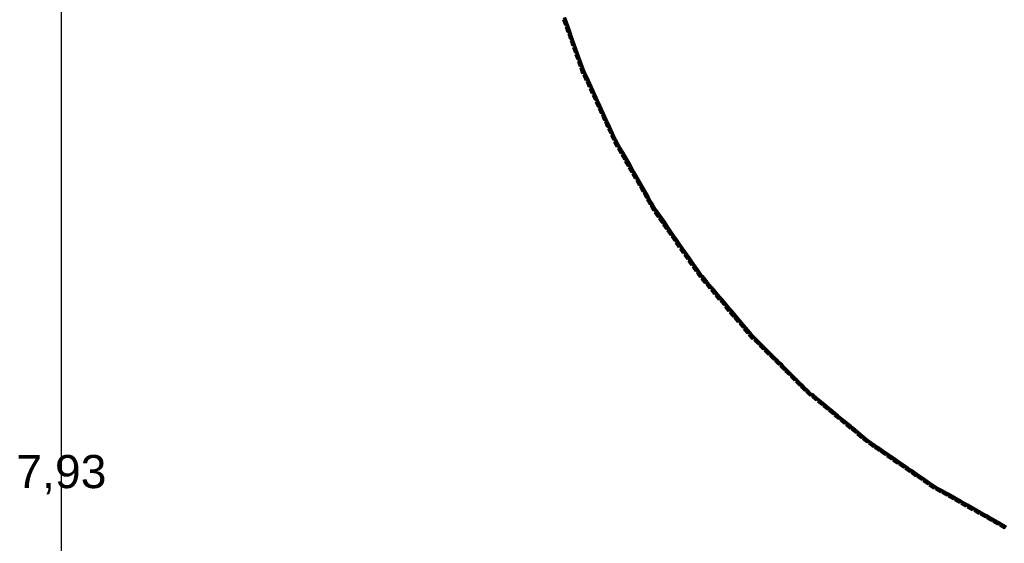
# Model space of a CAD drawing. Header units: millimetres. Extents: x -18533 to 137888, y -83624 to 7711.
# Tile 10 of 38: x -1788 to 1480, y -491 to 1248. Entities that reach past the tile are written whole.
import ezdxf
from ezdxf.enums import TextEntityAlignment as Align

# ---------------------------------------------------------------- set-up
doc = ezdxf.new("R2010")
doc.units = ezdxf.units.MM
doc.layers.add('A-MISURE', color=40, linetype='Continuous')
doc.layers.add('A-MURI-NUOVI', color=40, linetype='Continuous')
doc.styles.add('VISIO', font='arial.ttf')

msp = doc.modelspace()

# ---------------------------------------------------------------- hatches: boundary and pattern name
at = {"layer": 'A-MURI-NUOVI'}
for points in [[(23.5, 1254.8), (31.7, 1231.9), (25, 1230), (25.2, 1229.5), (21, 1228), (15, 1246), (19, 1247), (17.2, 1252.5), (23.5, 1254.8)], [(24, 1255), (32, 1232), (31.7, 1231.9), (23.5, 1254.8), (24, 1255)], [(27, 1224), (25.2, 1229.5), (31.7, 1231.9), (39.8, 1209), (33, 1207), (33.2, 1206.5), (29, 1205), (23, 1223), (27, 1224)], [(31.7, 1231.9), (31.7, 1231.9), (25.2, 1229.5), (25, 1230), (31.7, 1231.9)], [(40, 1209), (39.8, 1209), (31.7, 1231.9), (32, 1232), (40, 1209)], [(32, 1232), (31.7, 1231.9), (31.7, 1231.9), (32, 1232)], [(39.8, 1208.9), (47.3, 1187.9), (48, 1186), (41, 1184), (41.2, 1183.3), (38, 1182), (32, 1200), (35, 1201), (33.2, 1206.5), (39.8, 1208.9)], [(33.2, 1206.5), (33, 1207), (39.8, 1209), (39.8, 1208.9), (33.2, 1206.5)], [(40, 1209), (47.3, 1187.9), (39.8, 1208.9), (40, 1209)], [(39.8, 1208.9), (39.8, 1209), (40, 1209), (39.8, 1208.9)], [(48, 1186), (56, 1163), (46, 1160), (40, 1177), (43, 1178), (41.2, 1183.3), (48, 1186)], [(41.2, 1183.3), (41, 1184), (48, 1186), (41.2, 1183.3)], [(47.3, 1187.9), (78.7, 1099.9), (72, 1117), (64, 1140), (56, 1163), (48, 1186), (47.3, 1187.9)], [(52, 1155), (50, 1161), (56, 1163), (64, 1140), (58, 1138), (58.1, 1137.6), (54, 1136), (48, 1154), (52, 1155)], [(64, 1140), (72, 1117), (62, 1114), (56, 1131), (60, 1132), (58.1, 1137.6), (64, 1140)], [(58.1, 1137.6), (58, 1138), (64, 1140), (58.1, 1137.6)], [(68, 1109), (66, 1115), (72, 1117), (78.7, 1099.9), (80.8, 1093.9), (70, 1091), (64, 1108), (68, 1109)], [(76, 1086), (74, 1092), (80.8, 1093.9), (84, 1085), (84.5, 1083.8), (88.9, 1071.4), (86.8, 1070.4), (78, 1068), (72, 1085), (76, 1086)], [(80.8, 1093.9), (78.7, 1099.9), (81, 1094), (80.8, 1093.9)], [(81, 1094), (84.5, 1083.8), (84, 1085), (80.8, 1093.9), (81, 1094)], [(81, 1094), (80.8, 1093.9), (80.8, 1093.9), (81, 1094)], [(84.5, 1083.8), (90, 1072), (88.9, 1071.4), (84.5, 1083.8)], [(94, 1047), (90, 1045), (82, 1062), (86, 1063), (84, 1069), (86.8, 1070.4), (89, 1071), (88.9, 1071.4), (90, 1072), (96.1, 1058.6), (100, 1050), (94, 1047)], [(86.8, 1070.4), (88.9, 1071.4), (89, 1071), (86.8, 1070.4)], [(90, 1072), (96.1, 1058.6), (90, 1072), (90, 1072)], [(96, 1041), (94, 1047), (100, 1050), (110, 1028), (104, 1025), (100, 1023), (93, 1040), (96, 1041)], [(100, 1050), (96.1, 1058.6), (127.6, 989.8), (120, 1005), (110, 1028), (100, 1050)], [(110, 1028), (120, 1005), (110, 1001), (103, 1017), (106, 1019), (104, 1025), (110, 1028)], [(117, 997), (114, 1002), (120, 1005), (127.6, 989.8), (130.8, 982.9), (121, 979), (113, 995), (117, 997)], [(127, 975), (124, 980), (130.8, 982.9), (140.8, 960.9), (134, 958), (134.2, 957.6), (131, 956), (123, 973), (127, 975)], [(130.8, 982.9), (127.6, 989.8), (131, 983), (130.8, 982.9)], [(131, 983), (141, 961), (140.8, 960.9), (130.8, 982.9), (131, 983)], [(131, 983), (130.8, 982.9), (130.8, 982.9), (131, 983)], [(140.8, 960.9), (150.9, 938.9), (145, 936), (141, 934), (133, 951), (137, 953), (134.2, 957.6), (140.8, 960.9)], [(134.2, 957.6), (134, 958), (140.8, 960.9), (140.8, 960.9), (134.2, 957.6)], [(141, 961), (151, 939), (150.9, 938.9), (140.8, 960.9), (141, 961)], [(140.8, 960.9), (140.8, 960.9), (141, 961), (140.8, 960.9)], [(155, 914), (151, 912), (144, 929), (147, 930), (145, 936), (150.9, 938.9), (161, 917), (155, 914)], [(161, 917), (150.9, 938.9), (151, 939), (161, 917), (161, 917)], [(157, 908), (155, 914), (161, 917), (162.1, 914.5), (170.6, 894.8), (165, 892), (165.2, 891.7), (161, 890), (154, 907), (157, 908)], [(161, 917), (162.1, 914.5), (161, 917), (161, 917)], [(162.1, 914.5), (171.4, 894.2), (171, 895), (170.6, 894.8), (162.1, 914.5)], [(171, 894), (170.6, 894.8), (171, 895), (171.4, 894.2), (181.6, 871.9), (175, 870), (175.3, 869.3), (172, 868), (164, 884), (168, 886), (165.2, 891.7), (171, 894)], [(165.2, 891.7), (165, 892), (170.6, 894.8), (171, 894), (165.2, 891.7)], [(182, 872), (181.6, 871.9), (171.4, 894.2), (182, 872)], [(181.6, 871.8), (191.7, 849.9), (182, 846), (174, 862), (178, 864), (175.3, 869.3), (181.6, 871.8)], [(175.3, 869.3), (175, 870), (181.6, 871.9), (181.6, 871.8), (175.3, 869.3)], [(182, 872), (192, 850), (191.7, 849.9), (181.6, 871.8), (182, 872)], [(181.6, 871.8), (181.6, 871.9), (182, 872), (181.6, 871.8)], [(192, 850), (194.8, 843.9), (193, 847), (191.7, 849.9), (192, 850)], [(191.7, 849.9), (191.7, 849.9), (192, 850), (191.7, 849.9)], [(188, 842), (185, 847), (191.7, 849.9), (193, 847), (194.8, 843.9), (201.8, 828.4), (197, 826), (192, 824), (184, 840), (188, 842)], [(194.8, 843.9), (206.3, 823.6), (203, 829), (201.8, 828.4), (194.8, 843.9)], [(202, 828), (201.8, 828.4), (203, 829), (206.3, 823.6), (215.4, 807.7), (206, 802), (197, 818), (200, 820), (197, 826), (202, 828)], [(197, 826), (201.8, 828.4), (202, 828), (197, 826)], [(215.4, 807.7), (206.3, 823.6), (216, 808), (215.4, 807.7)], [(212, 799), (210, 804), (215.4, 807.6), (227.4, 786.6), (218, 781), (209, 797), (212, 799)], [(216, 808), (228, 787), (227.4, 786.6), (215.4, 807.6), (216, 808)], [(215.4, 807.6), (215.4, 807.7), (216, 808), (215.4, 807.6)], [(225, 778), (222, 783), (227.4, 786.6), (239.4, 765.6), (230, 760), (221, 776), (225, 778)], [(228, 787), (240, 766), (239.4, 765.6), (227.4, 786.6), (228, 787)], [(228, 787), (227.4, 786.6), (227.4, 786.6), (228, 787)], [(246, 741), (242, 739), (233, 755), (237, 757), (234, 762), (239.4, 765.6), (251.8, 743.9), (246, 741)], [(251.8, 743.9), (239.4, 765.6), (240, 766), (252, 744), (251.8, 743.9)], [(240, 766), (239.4, 765.6), (239.4, 765.6), (240, 766)], [(258, 720), (254, 718), (245, 734), (249, 736), (246, 741), (251.8, 743.9), (263.8, 722.9), (258, 720)], [(263.8, 722.9), (251.8, 743.9), (252, 744), (264, 723), (263.8, 722.9)], [(261, 714), (258, 720), (263.8, 722.9), (275.8, 701.8), (270, 698), (267, 696), (258, 712), (261, 714)], [(264, 723), (276, 702), (275.8, 701.8), (263.8, 722.9), (264, 723)], [(275.8, 701.8), (287.7, 680.8), (282, 677), (279, 675), (270, 691), (273, 693), (270, 698), (275.8, 701.8)], [(276, 702), (288, 681), (287.7, 680.8), (275.8, 701.8), (276, 702)], [(285, 672), (282, 677), (287.7, 680.8), (299.7, 659.8), (294, 656), (291, 654), (282, 670), (285, 672)], [(288, 681), (300, 660), (299.7, 659.8), (287.7, 680.8), (288, 681)], [(299.7, 659.8), (308.3, 644.7), (312, 638), (306, 635), (306.1, 634.8), (303, 633), (294, 649), (297, 651), (294, 656), (299.7, 659.8)], [(300, 660), (308.3, 644.7), (299.7, 659.8), (300, 660)], [(319, 614), (315, 612), (306, 628), (309, 630), (306.1, 634.8), (312, 638), (314.1, 634.6), (323, 619), (324.1, 617.4), (319, 614)], [(306.1, 634.8), (306, 635), (312, 638), (306.1, 634.8)], [(308.3, 644.7), (314.1, 634.6), (312, 638), (308.3, 644.7)], [(324.1, 617.4), (323, 619), (314.1, 634.6), (324.6, 617.7), (324.1, 617.4)], [(324.1, 617.4), (324.6, 616.8), (319, 614), (324.1, 617.4)], [(322, 608), (319, 614), (324.6, 616.8), (338.1, 597.4), (333, 594), (333.2, 593.5), (330, 591), (319, 606), (322, 608)], [(324.6, 617.7), (325, 617), (324.6, 616.8), (324.1, 617.4), (324.6, 617.7)], [(325, 618), (339, 598), (338.1, 597.4), (324.6, 616.8), (325, 617), (324.6, 617.7), (325, 618)], [(333.2, 593.5), (333, 594), (338.1, 597.4), (338.1, 597.3), (333.2, 593.5)], [(347, 574), (347.2, 573.5), (344, 571), (333, 586), (336, 588), (333.2, 593.5), (338.1, 597.3), (352, 577.4), (347, 574)], [(352, 577.4), (338.1, 597.3), (339, 598), (353, 578), (352, 577.4)], [(338.1, 597.3), (338.1, 597.4), (339, 598), (338.1, 597.3)], [(352, 577.4), (352.1, 577.3), (347.2, 573.5), (347, 574), (352, 577.4)], [(350, 568), (347.2, 573.5), (352.1, 577.3), (366, 557.3), (361, 554), (361.2, 553.5), (358, 551), (347, 566), (350, 568)], [(353, 578), (352.1, 577.3), (352, 577.4), (353, 578)], [(367, 558), (366, 557.3), (352.1, 577.3), (353, 578), (367, 558)], [(366.1, 557.3), (379.7, 537.7), (375, 534), (375.1, 533.7), (372, 531), (361, 546), (364, 548), (361.2, 553.5), (366.1, 557.3)], [(361.2, 553.5), (361, 554), (366, 557.3), (366.1, 557.3), (361.2, 553.5)], [(366.1, 557.3), (366, 557.3), (367, 558), (366.1, 557.3)], [(367, 558), (380, 538), (379.7, 537.7), (366.1, 557.3), (367, 558)], [(379.7, 537.7), (393.7, 517.7), (389, 514), (389.1, 513.7), (386, 511), (375, 526), (378, 528), (375.1, 533.7), (379.7, 537.7)], [(375.1, 533.7), (375, 534), (379.7, 537.7), (379.7, 537.7), (375.1, 533.7)], [(380, 538), (394, 518), (393.7, 517.7), (379.7, 537.7), (380, 538)], [(379.7, 537.7), (379.7, 537.7), (380, 538), (379.7, 537.7)], [(393.7, 517.7), (407.6, 497.7), (399, 491), (389, 506), (392, 508), (389.1, 513.7), (393.7, 517.7)], [(389.1, 513.7), (389, 514), (393.7, 517.7), (393.7, 517.7), (389.1, 513.7)], [(394, 518), (408, 498), (407.6, 497.7), (393.7, 517.7), (394, 518)], [(393.7, 517.7), (393.7, 517.7), (394, 518), (393.7, 517.7)], [(406, 488), (403, 494), (407.6, 497.7), (421.6, 477.7), (413, 471), (403, 486), (406, 488)], [(408, 498), (422, 478), (421.6, 477.7), (407.6, 497.7), (408, 498)], [(407.6, 497.7), (407.6, 497.7), (408, 498), (407.6, 497.7)], [(420, 468), (417, 474), (421.6, 477.7), (435.6, 457.7), (427, 451), (417, 466), (420, 468)], [(422, 478), (436, 458), (435.6, 457.7), (421.6, 477.7), (422, 478)], [(422, 478), (421.6, 477.7), (421.6, 477.7), (422, 478)], [(434, 449), (431, 454), (435.6, 457.7), (449.5, 437.7), (444, 434), (444.3, 433.6), (441, 431), (431, 446), (434, 449)], [(436, 458), (450, 438), (449.5, 437.7), (435.6, 457.7), (436, 458)], [(435.6, 457.7), (435.6, 457.7), (436, 458), (435.6, 457.7)], [(444.3, 433.6), (444, 434), (449.5, 437.7), (449.5, 437.6), (444.3, 433.6)], [(449.5, 437.6), (463.5, 417.7), (458, 414), (458.3, 413.6), (455, 411), (445, 426), (448, 429), (444.3, 433.6), (449.5, 437.6)], [(450, 438), (464, 418), (463.5, 417.7), (449.5, 437.6), (450, 438)], [(449.5, 437.6), (449.5, 437.7), (450, 438), (449.5, 437.6)], [(463.5, 417.7), (463.5, 417.6), (458.3, 413.6), (458, 414), (463.5, 417.7)], [(462, 409), (458.3, 413.6), (463.5, 417.6), (473, 404), (477.7, 398.5), (478, 398), (469, 391), (459, 406), (462, 409)], [(477.7, 398.5), (473, 404), (463.5, 417.6), (464, 418), (477.7, 398.5)], [(464, 418), (463.5, 417.6), (463.5, 417.7), (464, 418)], [(477, 389), (473, 394), (478.4, 397.6), (492.2, 381.3), (494, 379), (489, 375), (489.2, 374.8), (486, 372), (474, 386), (477, 389)], [(479, 398), (492.2, 381.3), (478.4, 397.6), (479, 398)], [(489.2, 374.8), (489, 375), (494, 379), (489.2, 374.8)], [(494, 379), (496.5, 376.2), (509.6, 360.7), (502, 354), (490, 368), (493, 370), (489.2, 374.8), (494, 379)], [(492.2, 381.3), (496.5, 376.2), (494, 379), (492.2, 381.3)], [(509.6, 360.7), (496.5, 376.2), (510, 361), (509.6, 360.7)], [(509, 352), (505, 356), (509.6, 360.6), (525.6, 341.7), (520, 338), (520.3, 337.6), (517, 335), (506, 349), (509, 352)], [(510, 361), (526, 342), (525.6, 341.7), (509.6, 360.6), (510, 361)], [(509.6, 360.6), (509.6, 360.7), (510, 361), (509.6, 360.6)], [(520.3, 337.6), (520, 338), (525.6, 341.7), (525.6, 341.7), (520.3, 337.6)], [(525.6, 341.7), (541.6, 322.8), (536, 319), (536.3, 318.6), (533, 316), (521, 330), (524, 333), (520.3, 337.6), (525.6, 341.7)], [(526, 342), (542, 323), (541.6, 322.8), (525.6, 341.7), (526, 342)], [(525.6, 341.7), (525.6, 341.7), (526, 342), (525.6, 341.7)], [(541.6, 322.8), (541.7, 322.7), (536.3, 318.6), (536, 319), (541.6, 322.8)], [(540, 314), (536.3, 318.6), (541.7, 322.7), (556.8, 304.8), (549, 298), (537, 312), (540, 314)], [(542, 323), (541.7, 322.7), (541.6, 322.8), (542, 323)], [(556.8, 304.8), (541.7, 322.7), (542, 323), (557, 305), (556.8, 304.8)], [(556, 296), (552, 300), (556.8, 304.8), (572.8, 285.9), (564, 279), (553, 293), (556, 296)], [(557, 305), (573, 286), (572.8, 285.9), (556.8, 304.8), (557, 305)], [(557, 305), (556.8, 304.8), (556.8, 304.8), (557, 305)], [(583, 263), (583.3, 262.6), (580, 260), (568, 274), (571, 277), (568, 282), (572.8, 285.9), (588.8, 266.9), (583, 263)], [(588.8, 266.9), (572.8, 285.9), (573, 286), (589, 267), (588.8, 266.9)], [(573, 286), (572.8, 285.9), (572.8, 285.9), (573, 286)], [(588.8, 266.9), (588.9, 266.9), (583.3, 262.6), (583, 263), (588.8, 266.9)], [(587, 258), (583.3, 262.6), (588.9, 266.9), (604, 249), (596, 242), (584, 256), (587, 258)], [(589, 267), (588.9, 266.9), (588.8, 266.9), (589, 267)], [(604, 249), (588.9, 266.9), (589, 267), (604, 249), (604, 249)], [(603, 240), (599, 244), (604, 249), (611.3, 240.4), (620, 230), (615, 226), (615.1, 225.8), (612, 223), (600, 237), (603, 240)], [(604, 249), (611.3, 240.4), (604, 249), (604, 249)], [(604, 249), (604, 249), (604, 249), (604, 249)], [(611.3, 240.4), (642, 204), (729.5, 117), (721, 125), (704, 142), (687, 159), (670, 176), (652, 194), (651, 193), (636, 211), (620, 230), (611.3, 240.4)], [(620, 230), (636, 211), (630, 207), (630.3, 206.6), (627, 204), (615, 218), (618, 221), (615.1, 225.8), (620, 230)], [(615.1, 225.8), (615, 226), (620, 230), (615.1, 225.8)], [(630.3, 206.6), (630, 207), (636, 211), (630.3, 206.6)], [(636, 211), (651, 193), (643, 186), (631, 200), (634, 202), (630.3, 206.6), (636, 211)], [(652, 184), (647, 189), (651, 193), (652, 194), (670, 176), (665, 172), (665.2, 171.8), (662, 169), (649, 182), (652, 184)], [(665.2, 171.8), (665, 172), (670, 176), (665.2, 171.8)], [(670, 176), (687, 159), (682, 154), (679, 151), (666, 164), (669, 167), (665.2, 171.8), (670, 176)], [(686, 150), (682, 154), (687, 159), (704, 142), (699, 137), (696, 134), (683, 147), (686, 150)], [(704, 142), (721, 125), (716, 120), (716.4, 119.7), (714, 117), (701, 130), (704, 133), (699, 137), (704, 142)], [(721, 125), (716.4, 119.7), (716, 120), (721, 125)], [(734, 103), (731, 100), (718, 113), (721, 116), (716.4, 119.7), (721, 125), (729.5, 117), (738.8, 107.8), (734, 103)], [(738.8, 107.8), (729.5, 117), (739, 108), (738.8, 107.8)], [(738, 98), (734, 103), (738.8, 107.8), (746.5, 100.1), (756, 90), (751, 86), (751.2, 85.8), (748, 83), (735, 96), (738, 98)], [(739, 108), (746.5, 100.1), (738.8, 107.8), (739, 108)], [(746.5, 100.1), (787, 59.7), (773, 73), (756, 90), (746.5, 100.1)], [(751.2, 85.8), (751, 86), (756, 90), (751.2, 85.8)], [(756, 90), (773, 73), (768, 68), (766, 66), (752, 78), (755, 81), (751.2, 85.8), (756, 90)], [(773, 64), (768, 68), (773, 73), (787, 59.7), (790.9, 55.9), (790.5, 55.5), (790, 56), (786, 51), (783, 48), (770, 61), (773, 64)], [(786, 51), (790, 56), (790.5, 55.5), (786, 51)], [(790.5, 55.5), (805.9, 41), (807.9, 38.9), (803, 34), (800, 31), (787, 44), (790, 47), (786, 51), (790.5, 55.5)], [(790.9, 55.9), (787, 59.7), (791, 56), (790.9, 55.9)], [(790.9, 55.9), (805.9, 41), (790.5, 55.5), (790.9, 55.9)], [(807.9, 38.9), (825, 22), (820, 17), (817, 14), (804, 27), (807, 30), (803, 34), (807.9, 38.9)], [(807.9, 38.9), (805.9, 41), (808, 39), (807.9, 38.9)], [(808, 39), (825, 22), (825, 22), (807.9, 38.9), (808, 39)], [(825, 22), (825.3, 21.7), (842, 4), (835, -3), (822, 10), (824, 12), (820, 17), (825, 22)], [(825, 22), (825.3, 21.7), (825, 22), (825, 22)], [(844, -3), (839, 0), (843.9, 5.8), (849.1, 1.5), (862, -10), (855, -18), (841, -6), (844, -3)], [(844, 6), (849.1, 1.5), (843.9, 5.8), (844, 6)], [(849.1, 1.5), (880.2, -24.3), (862, -10), (849.1, 1.5)], [(863, -19), (858, -15), (862, -10), (880.2, -24.3), (881, -25), (874, -34), (860, -22), (863, -19)], [(895, -46), (895.4, -46.3), (893, -49), (879, -38), (881, -34), (877, -31), (881, -25), (884.1, -27.6), (900, -41), (895, -46)], [(881, -25), (880.2, -24.3), (881, -25), (881, -25)], [(881, -25), (884.1, -27.6), (881, -25), (881, -25)], [(881, -25), (881, -25), (881, -25), (881, -25)], [(900, -41), (884.1, -27.6), (904.3, -44.4), (900, -41)], [(900, -41), (895.4, -46.3), (895, -46), (900, -41)], [(900, -50), (895.4, -46.3), (900, -41), (904.3, -44.4), (918.7, -56.4), (914, -62), (914.2, -62.2), (912, -65), (898, -53), (900, -50)], [(919, -56), (918.7, -56.4), (904.3, -44.4), (919, -56)], [(914.2, -62.2), (914, -62), (918.7, -56.4), (918.7, -56.4), (914.2, -62.2)], [(918.7, -56.4), (929.5, -65.3), (937, -72), (930, -80), (916, -69), (919, -66), (914.2, -62.2), (918.7, -56.4)], [(919, -56), (929.5, -65.3), (918.7, -56.4), (919, -56)], [(918.7, -56.4), (918.7, -56.4), (919, -56), (918.7, -56.4)], [(929.5, -65.3), (971.8, -100.4), (956, -88), (937, -72), (929.5, -65.3)], [(938, -81), (933, -77), (937, -72), (956, -88), (949, -96), (935, -84), (938, -81)], [(956, -97), (952, -93), (956, -88), (971.8, -100.4), (974.9, -103.1), (970, -108), (970.7, -108.5), (968, -112), (954, -100), (956, -97)], [(970.7, -108.5), (970, -108), (974.9, -103.1), (974.9, -103.1), (970.7, -108.5)], [(974.9, -103.1), (986.9, -113), (994, -119), (989, -124), (989.4, -124.3), (987, -127), (973, -116), (975, -112), (970.7, -108.5), (974.9, -103.1)], [(975, -103), (974.9, -103.1), (971.8, -100.4), (975, -103)], [(975, -103), (986.9, -113), (974.9, -103.1), (975, -103)], [(974.9, -103.1), (974.9, -103.1), (975, -103), (974.9, -103.1)], [(994, -119), (986.9, -113), (1029, -148), (1062.6, -171.2), (1051, -164), (1031, -150), (1012, -134), (994, -119)], [(994, -119), (989.4, -124.3), (989, -124), (994, -119)], [(994, -128), (989.4, -124.3), (994, -119), (1012, -134), (1005, -143), (991, -131), (994, -128)], [(1013, -144), (1008, -140), (1012, -134), (1031, -150), (1024, -158), (1010, -147), (1013, -144)], [(1047, -169), (1047.4, -169.3), (1045, -173), (1030, -162), (1032, -159), (1027, -155), (1031, -150), (1051, -164), (1047, -169)], [(1051, -164), (1047.4, -169.3), (1047, -169), (1051, -164)], [(1052, -173), (1047.4, -169.3), (1051, -164), (1062.6, -171.2), (1071.7, -177.4), (1065, -186), (1050, -176), (1052, -173)], [(1071.7, -177.4), (1062.6, -171.2), (1072, -177), (1071.7, -177.4)], [(1072, -187), (1068, -183), (1071.7, -177.5), (1091.8, -191.3), (1085, -200), (1070, -190), (1072, -187)], [(1072, -177), (1092, -191), (1091.8, -191.3), (1071.7, -177.5), (1072, -177)], [(1071.7, -177.5), (1071.7, -177.4), (1072, -177), (1071.7, -177.5)], [(1093, -200), (1088, -197), (1091.8, -191.3), (1111.9, -205.2), (1105, -214), (1090, -204), (1093, -200)], [(1092, -191), (1112, -205), (1111.9, -205.2), (1091.8, -191.3), (1092, -191)], [(1091.8, -191.3), (1091.8, -191.3), (1092, -191), (1091.8, -191.3)], [(1113, -214), (1108, -211), (1111.9, -205.2), (1132, -219), (1125, -228), (1110, -218), (1113, -214)], [(1112, -205), (1132, -219), (1132, -219), (1111.9, -205.2), (1112, -205)], [(1112, -205), (1111.9, -205.2), (1111.9, -205.2), (1112, -205)], [(1148, -238), (1148.4, -238.3), (1146, -242), (1130, -231), (1133, -228), (1128, -225), (1132, -219), (1137, -222.5), (1152, -233), (1148, -238)], [(1132, -219), (1137, -222.5), (1132, -219), (1132, -219)], [(1132, -219), (1132, -219), (1132, -219), (1132, -219)], [(1152, -233), (1137, -222.5), (1171.7, -246.4), (1171.5, -246.7), (1152, -233)], [(1152, -233), (1148.4, -238.3), (1148, -238), (1152, -233)], [(1153, -242), (1148.4, -238.3), (1152, -233), (1171.5, -246.7), (1168, -252), (1168.4, -252.3), (1166, -256), (1150, -245), (1153, -242)], [(1168.4, -252.3), (1168, -252), (1171.5, -246.7), (1172, -247), (1168.4, -252.3)], [(1188, -266), (1188.3, -266.2), (1186, -270), (1171, -259), (1173, -256), (1168.4, -252.3), (1172, -247), (1171.5, -246.7), (1171.7, -246.4), (1191.8, -260.3), (1188, -266)], [(1191.8, -260.3), (1171.7, -246.4), (1172, -246), (1192, -260), (1191.8, -260.3)], [(1191.8, -260.3), (1191.8, -260.3), (1188.3, -266.2), (1188, -266), (1191.8, -260.3)], [(1208, -280), (1206, -283), (1191, -273), (1193, -270), (1188.3, -266.2), (1191.8, -260.3), (1211.9, -274.2), (1208, -280)], [(1211.9, -274.2), (1191.8, -260.3), (1192, -260), (1212, -274), (1211.9, -274.2)], [(1192, -260), (1191.8, -260.3), (1191.8, -260.3), (1192, -260)], [(1228, -294), (1226, -297), (1211, -287), (1213, -283), (1208, -280), (1211.9, -274.2), (1232, -288), (1228, -294)], [(1232, -288), (1211.9, -274.2), (1212, -274), (1232, -288), (1232, -288)], [(1233, -297), (1228, -294), (1232, -288), (1235.2, -290.2), (1251.6, -301.7), (1250, -305), (1246, -311), (1231, -301), (1233, -297)], [(1232, -288), (1235.2, -290.2), (1232, -288), (1232, -288)], [(1235.2, -290.2), (1245, -297), (1253.9, -302.1), (1252, -301), (1251.6, -301.7), (1235.2, -290.2)], [(1252, -302), (1251.6, -301.7), (1252, -301), (1253.9, -302.1), (1273.8, -313.3), (1270, -319), (1270.3, -319.2), (1268, -323), (1252, -314), (1254, -310), (1249, -307), (1250, -305), (1252, -302)], [(1250, -305), (1251.6, -301.7), (1252, -302), (1250, -305)], [(1273.8, -313.3), (1253.9, -302.1), (1274, -313), (1273.8, -313.3)], [(1273.8, -313.3), (1273.8, -313.3), (1270.3, -319.2), (1270, -319), (1273.8, -313.3)], [(1292, -331), (1290, -335), (1274, -326), (1276, -322), (1270.3, -319.2), (1273.8, -313.3), (1294.9, -325.2), (1292, -331)], [(1294.9, -325.2), (1273.8, -313.3), (1274, -313), (1295, -325), (1294.9, -325.2)], [(1274, -313), (1273.8, -313.3), (1273.8, -313.3), (1274, -313)], [(1297, -334), (1292, -331), (1294.9, -325.2), (1315.9, -337.1), (1313, -343), (1311, -347), (1295, -338), (1297, -334)], [(1295, -325), (1316, -337), (1315.9, -337.1), (1294.9, -325.2), (1295, -325)], [(1315.9, -337.1), (1337, -349), (1334, -355), (1332, -359), (1316, -350), (1318, -346), (1313, -343), (1315.9, -337.1)], [(1316, -337), (1337, -349), (1337, -349), (1315.9, -337.1), (1316, -337)], [(1355, -367), (1355.3, -367.2), (1353, -371), (1337, -362), (1339, -358), (1334, -355), (1337, -349), (1358.8, -361.4), (1355, -367)], [(1358.8, -361.4), (1337, -349), (1337, -349), (1359, -361), (1358.8, -361.4)], [(1358.8, -361.4), (1358.8, -361.4), (1355.3, -367.2), (1355, -367), (1358.8, -361.4)], [(1376, -379), (1376.3, -379.2), (1374, -383), (1358, -374), (1360, -370), (1355.3, -367.2), (1358.8, -361.4), (1379.8, -373.3), (1376, -379)], [(1379.8, -373.3), (1358.8, -361.4), (1359, -361), (1380, -373), (1379.8, -373.3)], [(1359, -361), (1358.8, -361.4), (1358.8, -361.4), (1359, -361)], [(1379.8, -373.3), (1379.8, -373.3), (1376.3, -379.2), (1376, -379), (1379.8, -373.3)], [(1382, -382), (1376.3, -379.2), (1379.8, -373.3), (1400.9, -385.2), (1398, -391), (1396, -395), (1380, -386), (1382, -382)], [(1400.9, -385.2), (1379.8, -373.3), (1380, -373), (1401, -385), (1400.9, -385.2)], [(1380, -373), (1379.8, -373.3), (1379.8, -373.3), (1380, -373)], [(1419, -403), (1417, -407), (1401, -398), (1403, -394), (1398, -391), (1400.9, -385.2), (1421.9, -397.1), (1419, -403)], [(1421.9, -397.1), (1400.9, -385.2), (1401, -385), (1422, -397), (1421.9, -397.1)], [(1424, -406), (1419, -403), (1421.9, -397.1), (1443.7, -409.4), (1440, -415), (1440.3, -415.2), (1438, -419), (1422, -410), (1424, -406)], [(1422, -397), (1444, -409), (1443.7, -409.4), (1421.9, -397.1), (1422, -397)], [(1440.3, -415.2), (1440, -415), (1443.7, -409.4), (1443.7, -409.4), (1440.3, -415.2)], [(1443.7, -409.4), (1464.8, -421.3), (1461, -427), (1461.3, -427.2), (1459, -431), (1443, -422), (1445, -418), (1440.3, -415.2), (1443.7, -409.4)], [(1444, -409), (1465, -421), (1464.8, -421.3), (1443.7, -409.4), (1444, -409)], [(1443.7, -409.4), (1443.7, -409.4), (1444, -409), (1443.7, -409.4)], [(1464.8, -421.3), (1464.8, -421.4), (1461.3, -427.2), (1461, -427), (1464.8, -421.3)], [(1467, -430), (1461.3, -427.2), (1464.8, -421.4), (1473, -426), (1476.6, -427.6), (1486, -433), (1480, -443), (1465, -434), (1467, -430)], [(1476.6, -427.6), (1473, -426), (1464.8, -421.4), (1465, -421), (1476.6, -427.6)], [(1465, -421), (1464.8, -421.4), (1464.8, -421.3), (1465, -421)]]:
    msp.add_hatch(color=40, dxfattribs=at).paths.add_polyline_path(points)

# ---------------------------------------------------------------- linework, layer by layer
at = {"layer": 'A-MISURE'}
msp.add_line((-1650, -4299.9), (-1650, 3634), dxfattribs=at)
at = {"layer": 'A-MURI-NUOVI'}
for points in [[(23.5, 1254.8), (31.7, 1231.9), (25, 1230), (25.2, 1229.5), (21, 1228), (15, 1246), (19, 1247), (17.2, 1252.5), (23.5, 1254.8)], [(24, 1255), (32, 1232), (31.7, 1231.9), (23.5, 1254.8), (24, 1255)], [(27, 1224), (25.2, 1229.5), (31.7, 1231.9), (39.8, 1209), (33, 1207), (33.2, 1206.5), (29, 1205), (23, 1223), (27, 1224)], [(31.7, 1231.9), (31.7, 1231.9), (25.2, 1229.5), (25, 1230), (31.7, 1231.9)], [(40, 1209), (39.8, 1209), (31.7, 1231.9), (32, 1232), (40, 1209)], [(32, 1232), (31.7, 1231.9), (31.7, 1231.9), (32, 1232)], [(39.8, 1208.9), (47.3, 1187.9), (48, 1186), (41, 1184), (41.2, 1183.3), (38, 1182), (32, 1200), (35, 1201), (33.2, 1206.5), (39.8, 1208.9)], [(33.2, 1206.5), (33, 1207), (39.8, 1209), (39.8, 1208.9), (33.2, 1206.5)], [(40, 1209), (47.3, 1187.9), (39.8, 1208.9), (40, 1209)], [(39.8, 1208.9), (39.8, 1209), (40, 1209), (39.8, 1208.9)], [(48, 1186), (56, 1163), (46, 1160), (40, 1177), (43, 1178), (41.2, 1183.3), (48, 1186)], [(41.2, 1183.3), (41, 1184), (48, 1186), (41.2, 1183.3)], [(47.3, 1187.9), (78.7, 1099.9), (72, 1117), (64, 1140), (56, 1163), (48, 1186), (47.3, 1187.9)], [(52, 1155), (50, 1161), (56, 1163), (64, 1140), (58, 1138), (58.1, 1137.6), (54, 1136), (48, 1154), (52, 1155)], [(64, 1140), (72, 1117), (62, 1114), (56, 1131), (60, 1132), (58.1, 1137.6), (64, 1140)], [(58.1, 1137.6), (58, 1138), (64, 1140), (58.1, 1137.6)], [(68, 1109), (66, 1115), (72, 1117), (78.7, 1099.9), (80.8, 1093.9), (70, 1091), (64, 1108), (68, 1109)], [(76, 1086), (74, 1092), (80.8, 1093.9), (84, 1085), (84.5, 1083.8), (88.9, 1071.4), (86.8, 1070.4), (78, 1068), (72, 1085), (76, 1086)], [(80.8, 1093.9), (78.7, 1099.9), (81, 1094), (80.8, 1093.9)], [(81, 1094), (84.5, 1083.8), (84, 1085), (80.8, 1093.9), (81, 1094)], [(81, 1094), (80.8, 1093.9), (80.8, 1093.9), (81, 1094)], [(84.5, 1083.8), (90, 1072), (88.9, 1071.4), (84.5, 1083.8)], [(94, 1047), (90, 1045), (82, 1062), (86, 1063), (84, 1069), (86.8, 1070.4), (89, 1071), (88.9, 1071.4), (90, 1072), (96.1, 1058.6), (100, 1050), (94, 1047)], [(86.8, 1070.4), (88.9, 1071.4), (89, 1071), (86.8, 1070.4)], [(90, 1072), (96.1, 1058.6), (90, 1072), (90, 1072)], [(96, 1041), (94, 1047), (100, 1050), (110, 1028), (104, 1025), (100, 1023), (93, 1040), (96, 1041)], [(100, 1050), (96.1, 1058.6), (127.6, 989.8), (120, 1005), (110, 1028), (100, 1050)], [(110, 1028), (120, 1005), (110, 1001), (103, 1017), (106, 1019), (104, 1025), (110, 1028)], [(117, 997), (114, 1002), (120, 1005), (127.6, 989.8), (130.8, 982.9), (121, 979), (113, 995), (117, 997)], [(127, 975), (124, 980), (130.8, 982.9), (140.8, 960.9), (134, 958), (134.2, 957.6), (131, 956), (123, 973), (127, 975)], [(130.8, 982.9), (127.6, 989.8), (131, 983), (130.8, 982.9)], [(131, 983), (141, 961), (140.8, 960.9), (130.8, 982.9), (131, 983)], [(131, 983), (130.8, 982.9), (130.8, 982.9), (131, 983)], [(140.8, 960.9), (150.9, 938.9), (145, 936), (141, 934), (133, 951), (137, 953), (134.2, 957.6), (140.8, 960.9)], [(134.2, 957.6), (134, 958), (140.8, 960.9), (140.8, 960.9), (134.2, 957.6)], [(141, 961), (151, 939), (150.9, 938.9), (140.8, 960.9), (141, 961)], [(140.8, 960.9), (140.8, 960.9), (141, 961), (140.8, 960.9)], [(155, 914), (151, 912), (144, 929), (147, 930), (145, 936), (150.9, 938.9), (161, 917), (155, 914)], [(161, 917), (150.9, 938.9), (151, 939), (161, 917), (161, 917)], [(157, 908), (155, 914), (161, 917), (162.1, 914.5), (170.6, 894.8), (165, 892), (165.2, 891.7), (161, 890), (154, 907), (157, 908)], [(161, 917), (162.1, 914.5), (161, 917), (161, 917)], [(162.1, 914.5), (171.4, 894.2), (171, 895), (170.6, 894.8), (162.1, 914.5)], [(171, 894), (170.6, 894.8), (171, 895), (171.4, 894.2), (181.6, 871.9), (175, 870), (175.3, 869.3), (172, 868), (164, 884), (168, 886), (165.2, 891.7), (171, 894)], [(165.2, 891.7), (165, 892), (170.6, 894.8), (171, 894), (165.2, 891.7)], [(182, 872), (181.6, 871.9), (171.4, 894.2), (182, 872)], [(181.6, 871.8), (191.7, 849.9), (182, 846), (174, 862), (178, 864), (175.3, 869.3), (181.6, 871.8)], [(175.3, 869.3), (175, 870), (181.6, 871.9), (181.6, 871.8), (175.3, 869.3)], [(182, 872), (192, 850), (191.7, 849.9), (181.6, 871.8), (182, 872)], [(181.6, 871.8), (181.6, 871.9), (182, 872), (181.6, 871.8)], [(192, 850), (194.8, 843.9), (193, 847), (191.7, 849.9), (192, 850)], [(191.7, 849.9), (191.7, 849.9), (192, 850), (191.7, 849.9)], [(188, 842), (185, 847), (191.7, 849.9), (193, 847), (194.8, 843.9), (201.8, 828.4), (197, 826), (192, 824), (184, 840), (188, 842)], [(194.8, 843.9), (206.3, 823.6), (203, 829), (201.8, 828.4), (194.8, 843.9)], [(202, 828), (201.8, 828.4), (203, 829), (206.3, 823.6), (215.4, 807.7), (206, 802), (197, 818), (200, 820), (197, 826), (202, 828)], [(197, 826), (201.8, 828.4), (202, 828), (197, 826)], [(215.4, 807.7), (206.3, 823.6), (216, 808), (215.4, 807.7)], [(212, 799), (210, 804), (215.4, 807.6), (227.4, 786.6), (218, 781), (209, 797), (212, 799)], [(216, 808), (228, 787), (227.4, 786.6), (215.4, 807.6), (216, 808)], [(215.4, 807.6), (215.4, 807.7), (216, 808), (215.4, 807.6)], [(225, 778), (222, 783), (227.4, 786.6), (239.4, 765.6), (230, 760), (221, 776), (225, 778)], [(228, 787), (240, 766), (239.4, 765.6), (227.4, 786.6), (228, 787)], [(228, 787), (227.4, 786.6), (227.4, 786.6), (228, 787)], [(246, 741), (242, 739), (233, 755), (237, 757), (234, 762), (239.4, 765.6), (251.8, 743.9), (246, 741)], [(251.8, 743.9), (239.4, 765.6), (240, 766), (252, 744), (251.8, 743.9)], [(240, 766), (239.4, 765.6), (239.4, 765.6), (240, 766)], [(258, 720), (254, 718), (245, 734), (249, 736), (246, 741), (251.8, 743.9), (263.8, 722.9), (258, 720)], [(263.8, 722.9), (251.8, 743.9), (252, 744), (264, 723), (263.8, 722.9)], [(261, 714), (258, 720), (263.8, 722.9), (275.8, 701.8), (270, 698), (267, 696), (258, 712), (261, 714)], [(264, 723), (276, 702), (275.8, 701.8), (263.8, 722.9), (264, 723)], [(275.8, 701.8), (287.7, 680.8), (282, 677), (279, 675), (270, 691), (273, 693), (270, 698), (275.8, 701.8)], [(276, 702), (288, 681), (287.7, 680.8), (275.8, 701.8), (276, 702)], [(285, 672), (282, 677), (287.7, 680.8), (299.7, 659.8), (294, 656), (291, 654), (282, 670), (285, 672)], [(288, 681), (300, 660), (299.7, 659.8), (287.7, 680.8), (288, 681)], [(299.7, 659.8), (308.3, 644.7), (312, 638), (306, 635), (306.1, 634.8), (303, 633), (294, 649), (297, 651), (294, 656), (299.7, 659.8)], [(300, 660), (308.3, 644.7), (299.7, 659.8), (300, 660)], [(319, 614), (315, 612), (306, 628), (309, 630), (306.1, 634.8), (312, 638), (314.1, 634.6), (323, 619), (324.1, 617.4), (319, 614)], [(306.1, 634.8), (306, 635), (312, 638), (306.1, 634.8)], [(308.3, 644.7), (314.1, 634.6), (312, 638), (308.3, 644.7)], [(324.1, 617.4), (323, 619), (314.1, 634.6), (324.6, 617.7), (324.1, 617.4)], [(324.1, 617.4), (324.6, 616.8), (319, 614), (324.1, 617.4)], [(322, 608), (319, 614), (324.6, 616.8), (338.1, 597.4), (333, 594), (333.2, 593.5), (330, 591), (319, 606), (322, 608)], [(324.6, 617.7), (325, 617), (324.6, 616.8), (324.1, 617.4), (324.6, 617.7)], [(325, 618), (339, 598), (338.1, 597.4), (324.6, 616.8), (325, 617), (324.6, 617.7), (325, 618)], [(333.2, 593.5), (333, 594), (338.1, 597.4), (338.1, 597.3), (333.2, 593.5)], [(347, 574), (347.2, 573.5), (344, 571), (333, 586), (336, 588), (333.2, 593.5), (338.1, 597.3), (352, 577.4), (347, 574)], [(352, 577.4), (338.1, 597.3), (339, 598), (353, 578), (352, 577.4)], [(338.1, 597.3), (338.1, 597.4), (339, 598), (338.1, 597.3)], [(352, 577.4), (352.1, 577.3), (347.2, 573.5), (347, 574), (352, 577.4)], [(350, 568), (347.2, 573.5), (352.1, 577.3), (366, 557.3), (361, 554), (361.2, 553.5), (358, 551), (347, 566), (350, 568)], [(353, 578), (352.1, 577.3), (352, 577.4), (353, 578)], [(367, 558), (366, 557.3), (352.1, 577.3), (353, 578), (367, 558)], [(366.1, 557.3), (379.7, 537.7), (375, 534), (375.1, 533.7), (372, 531), (361, 546), (364, 548), (361.2, 553.5), (366.1, 557.3)], [(361.2, 553.5), (361, 554), (366, 557.3), (366.1, 557.3), (361.2, 553.5)], [(366.1, 557.3), (366, 557.3), (367, 558), (366.1, 557.3)], [(367, 558), (380, 538), (379.7, 537.7), (366.1, 557.3), (367, 558)], [(379.7, 537.7), (393.7, 517.7), (389, 514), (389.1, 513.7), (386, 511), (375, 526), (378, 528), (375.1, 533.7), (379.7, 537.7)], [(375.1, 533.7), (375, 534), (379.7, 537.7), (379.7, 537.7), (375.1, 533.7)], [(380, 538), (394, 518), (393.7, 517.7), (379.7, 537.7), (380, 538)], [(379.7, 537.7), (379.7, 537.7), (380, 538), (379.7, 537.7)], [(393.7, 517.7), (407.6, 497.7), (399, 491), (389, 506), (392, 508), (389.1, 513.7), (393.7, 517.7)], [(389.1, 513.7), (389, 514), (393.7, 517.7), (393.7, 517.7), (389.1, 513.7)], [(394, 518), (408, 498), (407.6, 497.7), (393.7, 517.7), (394, 518)], [(393.7, 517.7), (393.7, 517.7), (394, 518), (393.7, 517.7)], [(406, 488), (403, 494), (407.6, 497.7), (421.6, 477.7), (413, 471), (403, 486), (406, 488)], [(408, 498), (422, 478), (421.6, 477.7), (407.6, 497.7), (408, 498)], [(407.6, 497.7), (407.6, 497.7), (408, 498), (407.6, 497.7)], [(420, 468), (417, 474), (421.6, 477.7), (435.6, 457.7), (427, 451), (417, 466), (420, 468)], [(422, 478), (436, 458), (435.6, 457.7), (421.6, 477.7), (422, 478)], [(422, 478), (421.6, 477.7), (421.6, 477.7), (422, 478)], [(434, 449), (431, 454), (435.6, 457.7), (449.5, 437.7), (444, 434), (444.3, 433.6), (441, 431), (431, 446), (434, 449)], [(436, 458), (450, 438), (449.5, 437.7), (435.6, 457.7), (436, 458)], [(435.6, 457.7), (435.6, 457.7), (436, 458), (435.6, 457.7)], [(444.3, 433.6), (444, 434), (449.5, 437.7), (449.5, 437.6), (444.3, 433.6)], [(449.5, 437.6), (463.5, 417.7), (458, 414), (458.3, 413.6), (455, 411), (445, 426), (448, 429), (444.3, 433.6), (449.5, 437.6)], [(450, 438), (464, 418), (463.5, 417.7), (449.5, 437.6), (450, 438)], [(449.5, 437.6), (449.5, 437.7), (450, 438), (449.5, 437.6)], [(463.5, 417.7), (463.5, 417.6), (458.3, 413.6), (458, 414), (463.5, 417.7)], [(462, 409), (458.3, 413.6), (463.5, 417.6), (473, 404), (477.7, 398.5), (478, 398), (469, 391), (459, 406), (462, 409)], [(477.7, 398.5), (473, 404), (463.5, 417.6), (464, 418), (477.7, 398.5)], [(464, 418), (463.5, 417.6), (463.5, 417.7), (464, 418)], [(477, 389), (473, 394), (478.4, 397.6), (492.2, 381.3), (494, 379), (489, 375), (489.2, 374.8), (486, 372), (474, 386), (477, 389)], [(479, 398), (492.2, 381.3), (478.4, 397.6), (479, 398)], [(489.2, 374.8), (489, 375), (494, 379), (489.2, 374.8)], [(494, 379), (496.5, 376.2), (509.6, 360.7), (502, 354), (490, 368), (493, 370), (489.2, 374.8), (494, 379)], [(492.2, 381.3), (496.5, 376.2), (494, 379), (492.2, 381.3)], [(509.6, 360.7), (496.5, 376.2), (510, 361), (509.6, 360.7)], [(509, 352), (505, 356), (509.6, 360.6), (525.6, 341.7), (520, 338), (520.3, 337.6), (517, 335), (506, 349), (509, 352)], [(510, 361), (526, 342), (525.6, 341.7), (509.6, 360.6), (510, 361)], [(509.6, 360.6), (509.6, 360.7), (510, 361), (509.6, 360.6)], [(520.3, 337.6), (520, 338), (525.6, 341.7), (525.6, 341.7), (520.3, 337.6)], [(525.6, 341.7), (541.6, 322.8), (536, 319), (536.3, 318.6), (533, 316), (521, 330), (524, 333), (520.3, 337.6), (525.6, 341.7)], [(526, 342), (542, 323), (541.6, 322.8), (525.6, 341.7), (526, 342)], [(525.6, 341.7), (525.6, 341.7), (526, 342), (525.6, 341.7)], [(541.6, 322.8), (541.7, 322.7), (536.3, 318.6), (536, 319), (541.6, 322.8)], [(540, 314), (536.3, 318.6), (541.7, 322.7), (556.8, 304.8), (549, 298), (537, 312), (540, 314)], [(542, 323), (541.7, 322.7), (541.6, 322.8), (542, 323)], [(556.8, 304.8), (541.7, 322.7), (542, 323), (557, 305), (556.8, 304.8)], [(556, 296), (552, 300), (556.8, 304.8), (572.8, 285.9), (564, 279), (553, 293), (556, 296)], [(557, 305), (573, 286), (572.8, 285.9), (556.8, 304.8), (557, 305)], [(557, 305), (556.8, 304.8), (556.8, 304.8), (557, 305)], [(583, 263), (583.3, 262.6), (580, 260), (568, 274), (571, 277), (568, 282), (572.8, 285.9), (588.8, 266.9), (583, 263)], [(588.8, 266.9), (572.8, 285.9), (573, 286), (589, 267), (588.8, 266.9)], [(573, 286), (572.8, 285.9), (572.8, 285.9), (573, 286)], [(588.8, 266.9), (588.9, 266.9), (583.3, 262.6), (583, 263), (588.8, 266.9)], [(587, 258), (583.3, 262.6), (588.9, 266.9), (604, 249), (596, 242), (584, 256), (587, 258)], [(589, 267), (588.9, 266.9), (588.8, 266.9), (589, 267)], [(604, 249), (588.9, 266.9), (589, 267), (604, 249), (604, 249)], [(603, 240), (599, 244), (604, 249), (611.3, 240.4), (620, 230), (615, 226), (615.1, 225.8), (612, 223), (600, 237), (603, 240)], [(604, 249), (611.3, 240.4), (604, 249), (604, 249)], [(604, 249), (604, 249), (604, 249), (604, 249)], [(611.3, 240.4), (642, 204), (729.5, 117), (721, 125), (704, 142), (687, 159), (670, 176), (652, 194), (651, 193), (636, 211), (620, 230), (611.3, 240.4)], [(620, 230), (636, 211), (630, 207), (630.3, 206.6), (627, 204), (615, 218), (618, 221), (615.1, 225.8), (620, 230)], [(615.1, 225.8), (615, 226), (620, 230), (615.1, 225.8)], [(630.3, 206.6), (630, 207), (636, 211), (630.3, 206.6)], [(636, 211), (651, 193), (643, 186), (631, 200), (634, 202), (630.3, 206.6), (636, 211)], [(652, 184), (647, 189), (651, 193), (652, 194), (670, 176), (665, 172), (665.2, 171.8), (662, 169), (649, 182), (652, 184)], [(665.2, 171.8), (665, 172), (670, 176), (665.2, 171.8)], [(670, 176), (687, 159), (682, 154), (679, 151), (666, 164), (669, 167), (665.2, 171.8), (670, 176)], [(686, 150), (682, 154), (687, 159), (704, 142), (699, 137), (696, 134), (683, 147), (686, 150)], [(704, 142), (721, 125), (716, 120), (716.4, 119.7), (714, 117), (701, 130), (704, 133), (699, 137), (704, 142)], [(721, 125), (716.4, 119.7), (716, 120), (721, 125)], [(734, 103), (731, 100), (718, 113), (721, 116), (716.4, 119.7), (721, 125), (729.5, 117), (738.8, 107.8), (734, 103)], [(738.8, 107.8), (729.5, 117), (739, 108), (738.8, 107.8)], [(738, 98), (734, 103), (738.8, 107.8), (746.5, 100.1), (756, 90), (751, 86), (751.2, 85.8), (748, 83), (735, 96), (738, 98)], [(739, 108), (746.5, 100.1), (738.8, 107.8), (739, 108)], [(746.5, 100.1), (787, 59.7), (773, 73), (756, 90), (746.5, 100.1)], [(751.2, 85.8), (751, 86), (756, 90), (751.2, 85.8)], [(756, 90), (773, 73), (768, 68), (766, 66), (752, 78), (755, 81), (751.2, 85.8), (756, 90)], [(773, 64), (768, 68), (773, 73), (787, 59.7), (790.9, 55.9), (790.5, 55.5), (790, 56), (786, 51), (783, 48), (770, 61), (773, 64)], [(786, 51), (790, 56), (790.5, 55.5), (786, 51)], [(790.5, 55.5), (805.9, 41), (807.9, 38.9), (803, 34), (800, 31), (787, 44), (790, 47), (786, 51), (790.5, 55.5)], [(790.9, 55.9), (787, 59.7), (791, 56), (790.9, 55.9)], [(790.9, 55.9), (805.9, 41), (790.5, 55.5), (790.9, 55.9)], [(807.9, 38.9), (825, 22), (820, 17), (817, 14), (804, 27), (807, 30), (803, 34), (807.9, 38.9)], [(807.9, 38.9), (805.9, 41), (808, 39), (807.9, 38.9)], [(808, 39), (825, 22), (825, 22), (807.9, 38.9), (808, 39)], [(825, 22), (825.3, 21.7), (842, 4), (835, -3), (822, 10), (824, 12), (820, 17), (825, 22)], [(825, 22), (825.3, 21.7), (825, 22), (825, 22)], [(844, -3), (839, 0), (843.9, 5.8), (849.1, 1.5), (862, -10), (855, -18), (841, -6), (844, -3)], [(844, 6), (849.1, 1.5), (843.9, 5.8), (844, 6)], [(849.1, 1.5), (880.2, -24.3), (862, -10), (849.1, 1.5)], [(863, -19), (858, -15), (862, -10), (880.2, -24.3), (881, -25), (874, -34), (860, -22), (863, -19)], [(895, -46), (895.4, -46.3), (893, -49), (879, -38), (881, -34), (877, -31), (881, -25), (884.1, -27.6), (900, -41), (895, -46)], [(881, -25), (880.2, -24.3), (881, -25), (881, -25)], [(881, -25), (884.1, -27.6), (881, -25), (881, -25)], [(881, -25), (881, -25), (881, -25), (881, -25)], [(900, -41), (884.1, -27.6), (904.3, -44.4), (900, -41)], [(900, -41), (895.4, -46.3), (895, -46), (900, -41)], [(900, -50), (895.4, -46.3), (900, -41), (904.3, -44.4), (918.7, -56.4), (914, -62), (914.2, -62.2), (912, -65), (898, -53), (900, -50)], [(919, -56), (918.7, -56.4), (904.3, -44.4), (919, -56)], [(914.2, -62.2), (914, -62), (918.7, -56.4), (918.7, -56.4), (914.2, -62.2)], [(918.7, -56.4), (929.5, -65.3), (937, -72), (930, -80), (916, -69), (919, -66), (914.2, -62.2), (918.7, -56.4)], [(919, -56), (929.5, -65.3), (918.7, -56.4), (919, -56)], [(918.7, -56.4), (918.7, -56.4), (919, -56), (918.7, -56.4)], [(929.5, -65.3), (971.8, -100.4), (956, -88), (937, -72), (929.5, -65.3)], [(938, -81), (933, -77), (937, -72), (956, -88), (949, -96), (935, -84), (938, -81)], [(956, -97), (952, -93), (956, -88), (971.8, -100.4), (974.9, -103.1), (970, -108), (970.7, -108.5), (968, -112), (954, -100), (956, -97)], [(970.7, -108.5), (970, -108), (974.9, -103.1), (974.9, -103.1), (970.7, -108.5)], [(974.9, -103.1), (986.9, -113), (994, -119), (989, -124), (989.4, -124.3), (987, -127), (973, -116), (975, -112), (970.7, -108.5), (974.9, -103.1)], [(975, -103), (974.9, -103.1), (971.8, -100.4), (975, -103)], [(975, -103), (986.9, -113), (974.9, -103.1), (975, -103)], [(974.9, -103.1), (974.9, -103.1), (975, -103), (974.9, -103.1)], [(994, -119), (986.9, -113), (1029, -148), (1062.6, -171.2), (1051, -164), (1031, -150), (1012, -134), (994, -119)], [(994, -119), (989.4, -124.3), (989, -124), (994, -119)], [(994, -128), (989.4, -124.3), (994, -119), (1012, -134), (1005, -143), (991, -131), (994, -128)], [(1013, -144), (1008, -140), (1012, -134), (1031, -150), (1024, -158), (1010, -147), (1013, -144)], [(1047, -169), (1047.4, -169.3), (1045, -173), (1030, -162), (1032, -159), (1027, -155), (1031, -150), (1051, -164), (1047, -169)], [(1051, -164), (1047.4, -169.3), (1047, -169), (1051, -164)], [(1052, -173), (1047.4, -169.3), (1051, -164), (1062.6, -171.2), (1071.7, -177.4), (1065, -186), (1050, -176), (1052, -173)], [(1071.7, -177.4), (1062.6, -171.2), (1072, -177), (1071.7, -177.4)], [(1072, -187), (1068, -183), (1071.7, -177.5), (1091.8, -191.3), (1085, -200), (1070, -190), (1072, -187)], [(1072, -177), (1092, -191), (1091.8, -191.3), (1071.7, -177.5), (1072, -177)], [(1071.7, -177.5), (1071.7, -177.4), (1072, -177), (1071.7, -177.5)], [(1093, -200), (1088, -197), (1091.8, -191.3), (1111.9, -205.2), (1105, -214), (1090, -204), (1093, -200)], [(1092, -191), (1112, -205), (1111.9, -205.2), (1091.8, -191.3), (1092, -191)], [(1091.8, -191.3), (1091.8, -191.3), (1092, -191), (1091.8, -191.3)], [(1113, -214), (1108, -211), (1111.9, -205.2), (1132, -219), (1125, -228), (1110, -218), (1113, -214)], [(1112, -205), (1132, -219), (1132, -219), (1111.9, -205.2), (1112, -205)], [(1112, -205), (1111.9, -205.2), (1111.9, -205.2), (1112, -205)], [(1148, -238), (1148.4, -238.3), (1146, -242), (1130, -231), (1133, -228), (1128, -225), (1132, -219), (1137, -222.5), (1152, -233), (1148, -238)], [(1132, -219), (1137, -222.5), (1132, -219), (1132, -219)], [(1132, -219), (1132, -219), (1132, -219), (1132, -219)], [(1152, -233), (1137, -222.5), (1171.7, -246.4), (1171.5, -246.7), (1152, -233)], [(1152, -233), (1148.4, -238.3), (1148, -238), (1152, -233)], [(1153, -242), (1148.4, -238.3), (1152, -233), (1171.5, -246.7), (1168, -252), (1168.4, -252.3), (1166, -256), (1150, -245), (1153, -242)], [(1168.4, -252.3), (1168, -252), (1171.5, -246.7), (1172, -247), (1168.4, -252.3)], [(1188, -266), (1188.3, -266.2), (1186, -270), (1171, -259), (1173, -256), (1168.4, -252.3), (1172, -247), (1171.5, -246.7), (1171.7, -246.4), (1191.8, -260.3), (1188, -266)], [(1191.8, -260.3), (1171.7, -246.4), (1172, -246), (1192, -260), (1191.8, -260.3)], [(1191.8, -260.3), (1191.8, -260.3), (1188.3, -266.2), (1188, -266), (1191.8, -260.3)], [(1208, -280), (1206, -283), (1191, -273), (1193, -270), (1188.3, -266.2), (1191.8, -260.3), (1211.9, -274.2), (1208, -280)], [(1211.9, -274.2), (1191.8, -260.3), (1192, -260), (1212, -274), (1211.9, -274.2)], [(1192, -260), (1191.8, -260.3), (1191.8, -260.3), (1192, -260)], [(1228, -294), (1226, -297), (1211, -287), (1213, -283), (1208, -280), (1211.9, -274.2), (1232, -288), (1228, -294)], [(1232, -288), (1211.9, -274.2), (1212, -274), (1232, -288), (1232, -288)], [(1233, -297), (1228, -294), (1232, -288), (1235.2, -290.2), (1251.6, -301.7), (1250, -305), (1246, -311), (1231, -301), (1233, -297)], [(1232, -288), (1235.2, -290.2), (1232, -288), (1232, -288)], [(1235.2, -290.2), (1245, -297), (1253.9, -302.1), (1252, -301), (1251.6, -301.7), (1235.2, -290.2)], [(1252, -302), (1251.6, -301.7), (1252, -301), (1253.9, -302.1), (1273.8, -313.3), (1270, -319), (1270.3, -319.2), (1268, -323), (1252, -314), (1254, -310), (1249, -307), (1250, -305), (1252, -302)], [(1250, -305), (1251.6, -301.7), (1252, -302), (1250, -305)], [(1273.8, -313.3), (1253.9, -302.1), (1274, -313), (1273.8, -313.3)], [(1273.8, -313.3), (1273.8, -313.3), (1270.3, -319.2), (1270, -319), (1273.8, -313.3)], [(1292, -331), (1290, -335), (1274, -326), (1276, -322), (1270.3, -319.2), (1273.8, -313.3), (1294.9, -325.2), (1292, -331)], [(1294.9, -325.2), (1273.8, -313.3), (1274, -313), (1295, -325), (1294.9, -325.2)], [(1274, -313), (1273.8, -313.3), (1273.8, -313.3), (1274, -313)], [(1297, -334), (1292, -331), (1294.9, -325.2), (1315.9, -337.1), (1313, -343), (1311, -347), (1295, -338), (1297, -334)], [(1295, -325), (1316, -337), (1315.9, -337.1), (1294.9, -325.2), (1295, -325)], [(1315.9, -337.1), (1337, -349), (1334, -355), (1332, -359), (1316, -350), (1318, -346), (1313, -343), (1315.9, -337.1)], [(1316, -337), (1337, -349), (1337, -349), (1315.9, -337.1), (1316, -337)], [(1355, -367), (1355.3, -367.2), (1353, -371), (1337, -362), (1339, -358), (1334, -355), (1337, -349), (1358.8, -361.4), (1355, -367)], [(1358.8, -361.4), (1337, -349), (1337, -349), (1359, -361), (1358.8, -361.4)], [(1358.8, -361.4), (1358.8, -361.4), (1355.3, -367.2), (1355, -367), (1358.8, -361.4)], [(1376, -379), (1376.3, -379.2), (1374, -383), (1358, -374), (1360, -370), (1355.3, -367.2), (1358.8, -361.4), (1379.8, -373.3), (1376, -379)], [(1379.8, -373.3), (1358.8, -361.4), (1359, -361), (1380, -373), (1379.8, -373.3)], [(1359, -361), (1358.8, -361.4), (1358.8, -361.4), (1359, -361)], [(1379.8, -373.3), (1379.8, -373.3), (1376.3, -379.2), (1376, -379), (1379.8, -373.3)], [(1382, -382), (1376.3, -379.2), (1379.8, -373.3), (1400.9, -385.2), (1398, -391), (1396, -395), (1380, -386), (1382, -382)], [(1400.9, -385.2), (1379.8, -373.3), (1380, -373), (1401, -385), (1400.9, -385.2)], [(1380, -373), (1379.8, -373.3), (1379.8, -373.3), (1380, -373)], [(1419, -403), (1417, -407), (1401, -398), (1403, -394), (1398, -391), (1400.9, -385.2), (1421.9, -397.1), (1419, -403)], [(1421.9, -397.1), (1400.9, -385.2), (1401, -385), (1422, -397), (1421.9, -397.1)], [(1424, -406), (1419, -403), (1421.9, -397.1), (1443.7, -409.4), (1440, -415), (1440.3, -415.2), (1438, -419), (1422, -410), (1424, -406)], [(1422, -397), (1444, -409), (1443.7, -409.4), (1421.9, -397.1), (1422, -397)], [(1440.3, -415.2), (1440, -415), (1443.7, -409.4), (1443.7, -409.4), (1440.3, -415.2)], [(1443.7, -409.4), (1464.8, -421.3), (1461, -427), (1461.3, -427.2), (1459, -431), (1443, -422), (1445, -418), (1440.3, -415.2), (1443.7, -409.4)], [(1444, -409), (1465, -421), (1464.8, -421.3), (1443.7, -409.4), (1444, -409)], [(1443.7, -409.4), (1443.7, -409.4), (1444, -409), (1443.7, -409.4)], [(1464.8, -421.3), (1464.8, -421.4), (1461.3, -427.2), (1461, -427), (1464.8, -421.3)], [(1467, -430), (1461.3, -427.2), (1464.8, -421.4), (1473, -426), (1476.6, -427.6), (1486, -433), (1480, -443), (1465, -434), (1467, -430)], [(1476.6, -427.6), (1473, -426), (1464.8, -421.4), (1465, -421), (1476.6, -427.6)], [(1465, -421), (1464.8, -421.4), (1464.8, -421.3), (1465, -421)]]:
    msp.add_lwpolyline(points, close=True, dxfattribs=at)

# ---------------------------------------------------------------- texts
at = {"layer": 'A-MISURE', "style": 'VISIO'}
msp.add_text('7,93', height=110, dxfattribs=at).set_placement((-1650, -252.9), align=Align.MIDDLE_CENTER)

doc.saveas('drawing.dxf')
